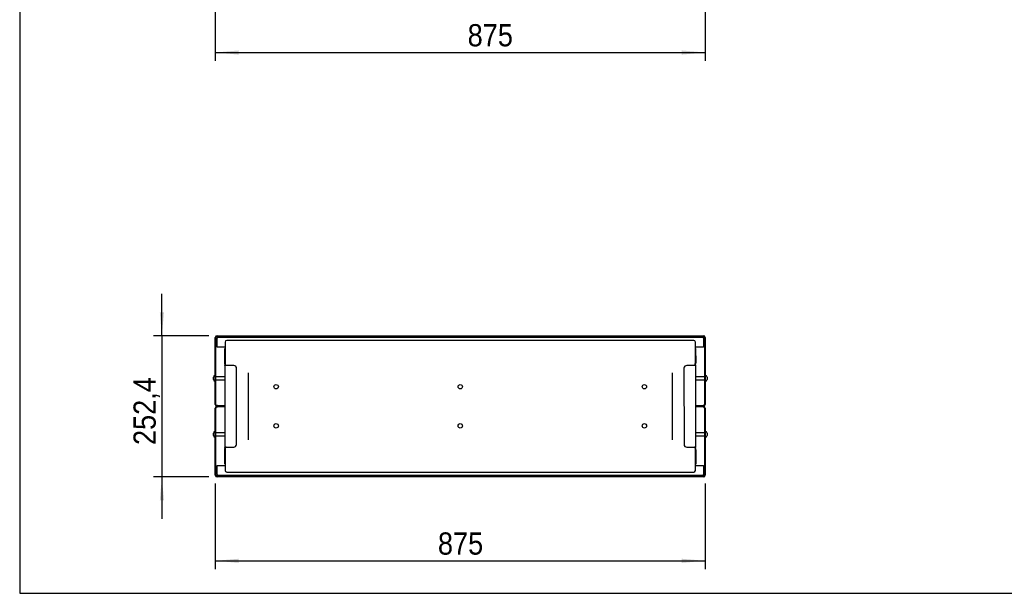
# Model space of a CAD drawing. Header units: millimetres. Extents: x 441 to 4541, y 1015 to 3885.
# Tile 1 of 33: x 441 to 2200, y 1015 to 2041. Entities that reach past the tile are written whole.
import ezdxf

# ---------------------------------------------------------------- set-up
doc = ezdxf.new("R2010")
doc.units = ezdxf.units.MM
doc.header["$LTSCALE"] = 15
doc.linetypes.add('SLD-Solido', pattern=[0])
doc.layers.add('QUOTE', color=1, linetype='SLD-Solido')
doc.layers.add('SCHIZZI', color=9, linetype='Continuous')
doc.styles.add('SLDTEXTSTYLE1', font='GOTHIC.TTF', dxfattribs={"width": 0.913})
doc.dimstyles.new('SLDDIMSTYLE0', dxfattribs={"dimtxt": 39.6875, "dimasz": 42, "dimexe": 0, "dimexo": 0.0625, "dimgap": 9.921875, "dimtad": 1, "dimdec": 1, "dimrnd": 1e-09, "dimzin": 12, "dimdsep": 46, "dimtxsty": 'SLDTEXTSTYLE1', "dimsah": 1, "dimcen": 0.09, "dimadec": 0, "dimazin": 3, "dimtfac": 1, "dimtdec": 1, "dimtofl": 0, "dimtmove": 0, "dimatfit": 3, "dimfxl": 1, "dimfrac": 2, "dimtolj": 1, "dimtzin": 12, "dimarcsym": 0})
doc.dimstyles.new('SLDDIMSTYLE1', dxfattribs={"dimtxt": 39.6875, "dimasz": 42, "dimexe": 0, "dimexo": 0.0625, "dimgap": 9.921875, "dimtad": 1, "dimdec": 1, "dimrnd": 1e-09, "dimzin": 12, "dimdsep": 46, "dimtxsty": 'SLDTEXTSTYLE1', "dimsah": 1, "dimcen": 0.09, "dimadec": 0, "dimazin": 3, "dimtfac": 1, "dimtdec": 1, "dimtmove": 0, "dimatfit": 0, "dimfxl": 1, "dimfrac": 2, "dimtolj": 1, "dimtzin": 12, "dimarcsym": 0})

# ---------------------------------------------------------------- blocks, each defined once
blk = doc.blocks.new('_D_1')
at = {"layer": 'QUOTE', "transparency": 16777216}
for p, q in [((790.4, 2055.5), (790.4, 1966.9)), ((1665.4, 2055.5), (1665.4, 1966.9)), ((790.4, 1981.9), (1665.4, 1981.9))]:
    blk.add_line(p, q, dxfattribs=at)
for points in [[(790.4, 1981.9), (832.4, 1978.1), (832.4, 1985.6)], [(1665.4, 1981.9), (1623.4, 1985.6), (1623.4, 1978.1)]]:
    blk.add_solid(points, dxfattribs=at)
at = {"layer": 'QUOTE', "transparency": 16777216, "insert": (1241.1, 2032.6), "char_height": 39.69, "attachment_point": 1, "style": 'SLDTEXTSTYLE1'}
blk.add_mtext('875', dxfattribs=at)
blk = doc.blocks.new('_D_2')
at = {"layer": 'QUOTE', "transparency": 16777216}
for p, q in [((695, 1475.6), (695, 1550.6)), ((778.6, 1475.6), (680, 1475.6)), ((695, 1475.6), (695, 1223.2)), ((778.6, 1223.2), (680, 1223.2)), ((695, 1223.2), (695, 1148.2))]:
    blk.add_line(p, q, dxfattribs=at)
for points in [[(695, 1475.6), (698.8, 1517.6), (691.3, 1517.6)], [(695, 1223.2), (691.3, 1181.2), (698.8, 1181.2)]]:
    blk.add_solid(points, dxfattribs=at)
at = {"layer": 'QUOTE', "transparency": 16777216, "insert": (644.3, 1280.2), "char_height": 39.69, "attachment_point": 1, "rotation": 90, "style": 'SLDTEXTSTYLE1'}
blk.add_mtext('252,4', dxfattribs=at)
blk = doc.blocks.new('_D_3')
at = {"layer": 'QUOTE', "transparency": 16777216}
for p, q in [((790.4, 1211.4), (790.4, 1058.2)), ((1665.4, 1211.4), (1665.4, 1058.2)), ((790.4, 1073.2), (1665.4, 1073.2))]:
    blk.add_line(p, q, dxfattribs=at)
for points in [[(790.4, 1073.2), (832.4, 1069.4), (832.4, 1076.9)], [(1665.4, 1073.2), (1623.4, 1076.9), (1623.4, 1069.4)]]:
    blk.add_solid(points, dxfattribs=at)
at = {"layer": 'QUOTE', "transparency": 16777216, "insert": (1188, 1123.9), "char_height": 39.69, "attachment_point": 1, "style": 'SLDTEXTSTYLE1'}
blk.add_mtext('875', dxfattribs=at)

msp = doc.modelspace()

# ---------------------------------------------------------------- linework, layer by layer
for p, q in [((790.4, 1352.56), (790.4, 1472.36)), ((791.6, 1352.56), (791.6, 1472.36)), ((793.6, 1475.56), (1662.2, 1475.56)), ((793.6, 1473.06), (793.6, 1475.56)), ((793.6, 1473.06), (1662.2, 1473.06)), ((793.6, 1473.06), (793.6, 1471.06)), ((793.6, 1455.06), (793.6, 1471.06)), ((807.9, 1464.06), (807.9, 1453)), ((1644.9, 1467.06), (810.9, 1467.06)), ((1647.9, 1453), (1647.9, 1464.06)), ((1662.2, 1475.56), (1662.2, 1473.06)), ((1662.2, 1471.06), (1662.2, 1473.06)), ((1662.2, 1471.06), (1662.2, 1455.06)), ((1664.2, 1472.36), (1664.2, 1352.56)), ((1665.4, 1472.36), (1665.4, 1352.56)), ((807.9, 1455.06), (793.6, 1455.06)), ((806.91, 1452.34), (806.9, 1427.67)), ((808.08, 1452.34), (806.91, 1452.34)), ((808.08, 1452.34), (808.06, 1427.67)), ((1647.75, 1427.67), (1647.73, 1452.34)), ((1647.73, 1452.34), (1648.89, 1452.34)), ((1662.2, 1455.06), (1647.9, 1455.06)), ((1648.91, 1427.67), (1648.89, 1452.34)), ((807.5, 1422.33), (807.4, 1276.33)), ((808.88, 1422.93), (807.71, 1422.93)), ((807.71, 1422.33), (807.71, 1422.93)), ((808.88, 1422.34), (808.88, 1422.93)), ((823.36, 1422.33), (809.89, 1422.34)), ((827.83, 1419.55), (827.83, 1419.56)), ((828.26, 1281.33), (828.35, 1417.32)), ((828.26, 1281.32), (828.36, 1417.32)), ((849.04, 1409.35), (849.04, 1289.37)), ((1606.76, 1289.37), (1606.76, 1409.35)), ((1627.45, 1417.32), (1627.54, 1281.33)), ((1627.45, 1417.32), (1627.54, 1281.32)), ((1627.98, 1419.56), (1627.98, 1419.55)), ((1645.92, 1422.34), (1632.45, 1422.33)), ((1646.93, 1422.93), (1646.93, 1422.34)), ((1646.93, 1422.93), (1648.09, 1422.93)), ((1648.09, 1422.93), (1648.09, 1422.33)), ((1648.41, 1276.33), (1648.31, 1422.33)), ((787.1, 1397.11), (787.1, 1401.61)), ((790.4, 1404.61), (790.1, 1404.61)), ((790.1, 1394.11), (790.4, 1394.11)), ((807.48, 1402.11), (791.6, 1402.11)), ((791.6, 1396.61), (807.48, 1396.61)), ((1664.2, 1402.11), (1648.33, 1402.11)), ((1648.33, 1396.61), (1664.2, 1396.61)), ((1665.7, 1404.61), (1665.4, 1404.61)), ((1665.4, 1394.11), (1665.7, 1394.11)), ((1668.7, 1401.61), (1668.7, 1397.11)), ((790.4, 1226.36), (790.4, 1346.16)), ((791.6, 1226.36), (791.6, 1346.16)), ((794.1, 1350.56), (793.6, 1350.56)), ((793.6, 1349.36), (794.1, 1349.36)), ((793.6, 1348.16), (794.1, 1348.16)), ((794.1, 1350.56), (806.6, 1350.56)), ((794.1, 1349.36), (806.6, 1349.36)), ((806.6, 1348.16), (794.1, 1348.16)), ((806.6, 1350.56), (806.6, 1349.36)), ((806.6, 1349.36), (806.6, 1348.16)), ((1649.2, 1349.36), (1649.2, 1350.56)), ((1649.2, 1350.56), (1661.7, 1350.56)), ((1649.2, 1348.16), (1649.2, 1349.36)), ((1649.2, 1349.36), (1661.7, 1349.36)), ((1661.7, 1348.16), (1649.2, 1348.16)), ((1662.2, 1350.56), (1661.7, 1350.56)), ((1661.7, 1349.36), (1662.2, 1349.36)), ((1661.7, 1348.16), (1662.2, 1348.16)), ((1664.2, 1346.16), (1664.2, 1226.36)), ((1665.4, 1346.16), (1665.4, 1226.36)), ((787.1, 1297.11), (787.1, 1301.61)), ((790.4, 1304.61), (790.1, 1304.61)), ((807.42, 1302.11), (791.6, 1302.11)), ((1664.2, 1302.11), (1648.39, 1302.11)), ((1665.7, 1304.61), (1665.4, 1304.61)), ((1668.7, 1301.61), (1668.7, 1297.11)), ((790.1, 1294.11), (790.4, 1294.11)), ((791.6, 1296.61), (807.41, 1296.61)), ((1648.4, 1296.61), (1664.2, 1296.61)), ((1665.4, 1294.11), (1665.7, 1294.11)), ((806.79, 1271.01), (806.78, 1246.34)), ((807.62, 1276.33), (807.47, 1276.33)), ((808.78, 1276.33), (807.62, 1276.33)), ((807.62, 1275.73), (807.62, 1276.33)), ((808.78, 1275.73), (807.62, 1275.73)), ((807.96, 1271.01), (807.94, 1246.34)), ((808.78, 1276.33), (808.64, 1276.33)), ((808.78, 1275.73), (808.78, 1276.33)), ((809.8, 1276.34), (823.26, 1276.33)), ((809.8, 1276.33), (823.26, 1276.33)), ((1632.55, 1276.33), (1646.01, 1276.34)), ((1632.55, 1276.33), (1646.01, 1276.33)), ((1647.17, 1276.33), (1647.03, 1276.33)), ((1647.03, 1276.33), (1647.03, 1275.73)), ((1647.03, 1276.33), (1648.19, 1276.33)), ((1647.03, 1275.73), (1648.19, 1275.73)), ((1647.87, 1246.34), (1647.85, 1271.01)), ((1648.34, 1276.33), (1648.19, 1276.33)), ((1648.19, 1276.33), (1648.19, 1275.73)), ((1649.03, 1246.34), (1649.01, 1271.01)), ((793.6, 1243.66), (807.9, 1243.66)), ((793.6, 1227.66), (793.6, 1243.66)), ((807.94, 1246.34), (806.78, 1246.34)), ((807.9, 1245.72), (807.9, 1234.66)), ((808.02, 1246.42), (807.94, 1246.34)), ((810.9, 1231.66), (1644.9, 1231.66)), ((1647.79, 1246.42), (1647.87, 1246.34)), ((1647.87, 1246.34), (1649.03, 1246.34)), ((1647.9, 1234.66), (1647.9, 1245.72)), ((1647.9, 1243.66), (1662.2, 1243.66)), ((1662.2, 1243.66), (1662.2, 1227.66)), ((793.6, 1227.66), (793.6, 1225.66)), ((1662.2, 1225.66), (793.6, 1225.66)), ((793.6, 1223.16), (793.6, 1225.66)), ((1662.2, 1223.16), (793.6, 1223.16)), ((1662.2, 1225.66), (1662.2, 1227.66)), ((1662.2, 1225.66), (1662.2, 1223.16))]:
    msp.add_line(p, q)
at = {"flags": 128}
for points in [[(809.8, 1276.34), (809.26, 1276.34), (808.74, 1276.34), (808.29, 1276.34), (807.91, 1276.34), (807.62, 1276.34), (807.45, 1276.33), (807.4, 1276.33), (807.47, 1276.33)], [(809.8, 1276.33), (809.53, 1276.33), (809.27, 1276.33), (809.04, 1276.33), (808.85, 1276.33), (808.71, 1276.33), (808.63, 1276.33), (808.6, 1276.33), (808.64, 1276.33)], [(1648.34, 1276.33), (1648.41, 1276.33), (1648.36, 1276.33), (1648.19, 1276.34), (1647.9, 1276.34), (1647.52, 1276.34), (1647.06, 1276.34), (1646.55, 1276.34), (1646.01, 1276.34)], [(1647.17, 1276.33), (1647.21, 1276.33), (1647.18, 1276.33), (1647.1, 1276.33), (1646.96, 1276.33), (1646.77, 1276.33), (1646.54, 1276.33), (1646.28, 1276.33), (1646.01, 1276.33)]]:
    msp.add_lwpolyline(points, dxfattribs=at)
for centre in [(899.04, 1384.36), (1227.9, 1384.36), (1556.76, 1384.36), (899.04, 1314.36), (1227.9, 1314.36), (1556.76, 1314.36)]:
    msp.add_circle(centre, 4)
for centre, radius, start, end in [((793.6, 1472.36), 3.2, 90, 180), ((793.6, 1472.36), 2, 90, 180), ((810.9, 1464.06), 3, 90, 180), ((1644.9, 1464.06), 3, 0, 90), ((1662.2, 1472.36), 3.2, 360, 90), ((1662.2, 1472.36), 2, 360, 90), ((817.06, 1426.98), 10.19, 176.13973, 203.43405), ((818.22, 1426.98), 10.19, 176.13973, 203.43405), ((1637.58, 1426.98), 10.19, 336.56595, 3.86027), ((1638.75, 1426.98), 10.19, 336.56595, 3.86027), ((809.21, 1164.75), 257.59, 89.84715, 90.38028), ((823.35, 1417.33), 5, 359.96206, 89.96232), ((823.36, 1417.32), 5, 359.96201, 26.46865), ((1632.45, 1417.33), 5, 90.03768, 180.03794), ((1632.45, 1417.32), 5, 153.53135, 180.03799), ((1646.74, 1232.45), 189.88, 89.52467, 90.2479), ((790.1, 1401.61), 3, 90, 180), ((790.1, 1397.11), 3, 180, 270), ((1665.7, 1401.61), 3, 0, 90), ((1665.7, 1397.11), 3, 270, 0), ((793.6, 1352.56), 3.2, 180, 270), ((793.6, 1346.16), 3.2, 90, 180), ((793.6, 1352.56), 2, 180, 270), ((793.6, 1346.16), 2, 90, 180), ((1662.2, 1352.56), 2, 270, 360), ((1662.2, 1352.56), 3.2, 270, 360), ((1662.2, 1346.16), 3.2, 0, 90), ((1662.2, 1346.16), 2, 0, 90), ((790.1, 1301.61), 3, 90, 180), ((1665.7, 1301.61), 3, 0, 90), ((790.1, 1297.11), 3, 180, 270), ((1665.7, 1297.11), 3, 270, 0), ((816.84, 1271.69), 10.07, 156.34779, 183.85586), ((818.01, 1271.69), 10.07, 156.34779, 183.85586), ((823.26, 1281.33), 5, 269.96217, 359.9619), ((823.26, 1281.33), 5, 269.96217, 359.9619), ((1632.54, 1281.33), 5, 180.0381, 270.03783), ((1632.54, 1281.33), 5, 180.0381, 270.03783), ((1637.8, 1271.69), 10.07, 356.14414, 23.65221), ((1638.96, 1271.69), 10.07, 356.14414, 23.65221), ((810.9, 1234.66), 3, 180, 270), ((1644.9, 1234.66), 3, 270, 0), ((793.6, 1226.36), 3.2, 180, 270), ((793.6, 1226.36), 2, 180, 270), ((1662.2, 1226.36), 3.2, 270, 0), ((1662.2, 1226.36), 2, 270, 0)]:
    msp.add_arc(centre, radius, start, end)
for points in [[(808.43, 1450.67), (808.39, 1450.76), (808.3, 1450.94), (808.17, 1451.5), (808.04, 1452.2), (807.95, 1452.73), (807.9, 1453)], [(1647.9, 1453), (1647.86, 1452.73), (1647.77, 1452.2), (1647.64, 1451.5), (1647.51, 1450.94), (1647.42, 1450.76), (1647.38, 1450.67)], [(807.9, 1245.72), (807.95, 1245.99), (808.04, 1246.52), (808.17, 1247.22), (808.3, 1247.78), (808.39, 1247.96), (808.43, 1248.05)], [(1647.38, 1248.05), (1647.42, 1247.96), (1647.51, 1247.78), (1647.64, 1247.22), (1647.77, 1246.52), (1647.86, 1245.99), (1647.9, 1245.72)]]:
    msp.add_open_spline(points, degree=3)
at = {"layer": 'SCHIZZI', "color": 7, "true_color": 0xffffff}
msp.add_lwpolyline([(4541.09, 1015.03), (4540.89, 3885.03), (441.09, 3885.03), (441.09, 1015.03)], close=True, dxfattribs=at)

# ---------------------------------------------------------------- dimensions: what is measured, and where the dimension line sits
at = {"layer": 'QUOTE'}
for base, p1, p2, picture, middle in [((1665.4, 1981.87), (790.4, 2070.49), (1665.4, 2070.49), '_D_1', (1285.04, 1981.87)), ((1665.4, 1073.16), (790.4, 1226.36), (1665.4, 1226.36), '_D_3', (1231.95, 1073.16))]:
    dim = msp.add_linear_dim(base=base, p1=p1, p2=p2, dimstyle='SLDDIMSTYLE0', dxfattribs=at)
    dim.commit()
    dim.dimension.update_dxf_attribs({"geometry": picture, "text_midpoint": middle, "dimtype": 160})
dim = msp.add_linear_dim(base=(695.01, 1223.16), p1=(793.6, 1475.56), p2=(793.6, 1223.16), angle=90, dimstyle='SLDDIMSTYLE1', dxfattribs=at)
dim.commit()
dim.dimension.update_dxf_attribs({"geometry": '_D_2', "text_midpoint": (695.01, 1346.13), "dimtype": 160})

doc.saveas('drawing.dxf')
